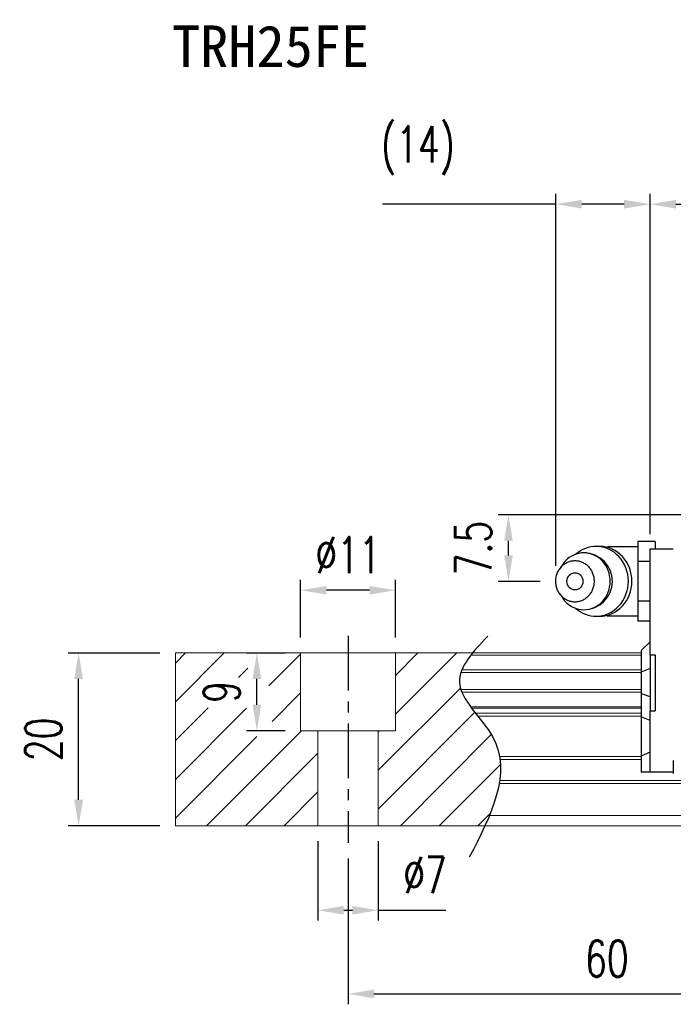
# Model space of a CAD drawing. Header units: millimetres. Extents: x 21 to 338, y 371 to 485.
# Tile 2 of 53: x 134 to 210, y 371 to 485. Entities that reach past the tile are written whole.
import ezdxf
from ezdxf.enums import TextEntityAlignment as Align

# ---------------------------------------------------------------- set-up
doc = ezdxf.new("R2010")
doc.units = ezdxf.units.MM
doc.header["$PDSIZE"] = -1
doc.linetypes.add('CENTER', pattern=[10.16, 6.35, -1.27, 1.27, -1.27])
for name, color, linetype in [('2', 7, 'Continuous'), ('CHA', 2, 'Continuous'), ('CL', 1, 'CENTER'), ('DIM', 4, 'Continuous'), ('OUT', 3, 'Continuous')]:
    doc.layers.add(name, color=color, linetype=linetype)
doc.styles.add('DIM-7', font='SIMPLEX.shx', dxfattribs={"width": 0.7, "bigfont": 'chineset.shx'})
doc.styles.add('T', font='kaiu.ttf')
doc.dimstyles.new('CNS', dxfattribs={"dimtxt": 3.5, "dimasz": 2.5, "dimexe": 1, "dimexo": 1.5, "dimgap": 0.09, "dimtad": 0, "dimdsep": 46, "dimtxsty": 'DIM-7', "dimcen": 0.09, "dimclrd": 1, "dimclre": 1, "dimclrt": 4, "dimadec": 0, "dimazin": 0, "dimtfac": 1, "dimtix": 1, "dimtmove": 2, "dimatfit": 3, "dimfxl": 1, "dimtvp": 0.971429, "dimtolj": 1, "dimarcsym": 0})

# ---------------------------------------------------------------- blocks, each defined once
blk = doc.blocks.new('*D13')
at = {"layer": 'DEFPOINTS', "color": 0, "transparency": 16777216}
for p in [(168.49, 391.28), (175.49, 391.28), (175.49, 381.49)]:
    blk.add_point(p, dxfattribs=at)
at = {"layer": 'DIM', "color": 7, "lineweight": -2, "transparency": 16777216}
for p, q in [((168.49, 389.48), (168.49, 380.29)), ((175.49, 389.48), (175.49, 380.29)), ((171.49, 381.49), (172.49, 381.49)), ((175.49, 381.49), (183.32, 381.49))]:
    blk.add_line(p, q, dxfattribs=at)
at = {"layer": 'DIM', "color": 7, "transparency": 16777216}
for points in [[(171.49, 381.99), (171.49, 380.99), (168.49, 381.49)], [(172.49, 381.99), (172.49, 380.99), (175.49, 381.49)]]:
    blk.add_solid(points, dxfattribs=at)
at = {"layer": 'DIM', "color": 7, "transparency": 16777216, "insert": (180.91, 385.57), "char_height": 4.2, "attachment_point": 5, "style": 'DIM-7'}
blk.add_mtext('\\A1;%%C7', dxfattribs=at)
blk = doc.blocks.new('*D14')
at = {"layer": 'DEFPOINTS', "color": 0, "transparency": 16777216}
for p in [(166.49, 418.55), (166.49, 411.28), (177.49, 411.28)]:
    blk.add_point(p, dxfattribs=at)
at = {"layer": 'DIM', "color": 7, "lineweight": -2, "transparency": 16777216}
for p, q in [((166.49, 413.08), (166.49, 419.75)), ((177.49, 413.08), (177.49, 419.75)), ((174.49, 418.55), (169.49, 418.55))]:
    blk.add_line(p, q, dxfattribs=at)
at = {"layer": 'DIM', "color": 7, "transparency": 16777216}
for points in [[(169.49, 419.05), (169.49, 418.05), (166.49, 418.55)], [(174.49, 419.05), (174.49, 418.05), (177.49, 418.55)]]:
    blk.add_solid(points, dxfattribs=at)
at = {"layer": 'DIM', "color": 7, "transparency": 16777216, "insert": (171.99, 422.63), "char_height": 4.2, "attachment_point": 5, "style": 'DIM-7'}
blk.add_mtext('\\A1;%%C11', dxfattribs=at)
blk = doc.blocks.new('*D15')
at = {"layer": 'DEFPOINTS', "color": 0, "transparency": 16777216}
for p in [(161.43, 411.28), (166.49, 411.28), (166.49, 402.28)]:
    blk.add_point(p, dxfattribs=at)
at = {"layer": 'DIM', "color": 7, "lineweight": -2, "transparency": 16777216}
for p, q in [((164.69, 411.28), (160.23, 411.28)), ((161.43, 405.28), (161.43, 408.28)), ((164.69, 402.28), (160.23, 402.28))]:
    blk.add_line(p, q, dxfattribs=at)
at = {"layer": 'DIM', "color": 7, "transparency": 16777216}
for points in [[(160.93, 408.28), (161.93, 408.28), (161.43, 411.28)], [(160.93, 405.28), (161.93, 405.28), (161.43, 402.28)]]:
    blk.add_solid(points, dxfattribs=at)
at = {"layer": 'DIM', "color": 7, "transparency": 16777216, "insert": (157.35, 406.78), "char_height": 4.2, "attachment_point": 5, "rotation": 90, "style": 'DIM-7'}
blk.add_mtext('\\A1;9', dxfattribs=at)
blk = doc.blocks.new('*D16')
at = {"layer": 'DEFPOINTS', "color": 0, "transparency": 16777216}
for p in [(171.99, 389.28), (231.99, 389.28), (231.99, 371.8)]:
    blk.add_point(p, dxfattribs=at)
at = {"layer": 'DIM', "color": 7, "lineweight": -2, "transparency": 16777216}
for p, q in [((171.99, 387.48), (171.99, 370.6)), ((231.99, 387.48), (231.99, 370.6)), ((174.99, 371.8), (228.99, 371.8))]:
    blk.add_line(p, q, dxfattribs=at)
at = {"layer": 'DIM', "color": 7, "transparency": 16777216}
for points in [[(174.99, 372.3), (174.99, 371.3), (171.99, 371.8)], [(228.99, 372.3), (228.99, 371.3), (231.99, 371.8)]]:
    blk.add_solid(points, dxfattribs=at)
at = {"layer": 'DIM', "color": 7, "transparency": 16777216, "insert": (201.99, 375.88), "char_height": 4.2, "attachment_point": 5, "style": 'DIM-7'}
blk.add_mtext('\\A1;60', dxfattribs=at)
blk = doc.blocks.new('*D17')
at = {"layer": 'DEFPOINTS', "color": 0, "transparency": 16777216}
for p in [(140.77, 411.28), (151.99, 411.28), (151.99, 391.28)]:
    blk.add_point(p, dxfattribs=at)
at = {"layer": 'DIM', "color": 7, "lineweight": -2, "transparency": 16777216}
for p, q in [((150.19, 411.28), (139.57, 411.28)), ((140.77, 394.28), (140.77, 408.28)), ((150.19, 391.28), (139.57, 391.28))]:
    blk.add_line(p, q, dxfattribs=at)
at = {"layer": 'DIM', "color": 7, "transparency": 16777216}
for points in [[(140.27, 408.28), (141.27, 408.28), (140.77, 411.28)], [(140.27, 394.28), (141.27, 394.28), (140.77, 391.28)]]:
    blk.add_solid(points, dxfattribs=at)
at = {"layer": 'DIM', "color": 7, "transparency": 16777216, "insert": (136.69, 401.28), "char_height": 4.2, "attachment_point": 5, "rotation": 90, "style": 'DIM-7'}
blk.add_mtext('\\A1;20', dxfattribs=at)
blk = doc.blocks.new('*D18')
at = {"layer": 'DEFPOINTS', "color": 0, "transparency": 16777216}
for p in [(316.99, 463.25), (206.99, 423.33), (316.99, 423.19)]:
    blk.add_point(p, dxfattribs=at)
at = {"layer": 'DIM', "color": 7, "lineweight": -2, "transparency": 16777216}
for p, q in [((206.99, 425.13), (206.99, 464.45)), ((316.99, 424.99), (316.99, 464.45)), ((209.99, 463.25), (313.99, 463.25))]:
    blk.add_line(p, q, dxfattribs=at)
at = {"layer": 'DIM', "color": 7, "transparency": 16777216}
for points in [[(209.99, 463.75), (209.99, 462.75), (206.99, 463.25)], [(313.99, 463.75), (313.99, 462.75), (316.99, 463.25)]]:
    blk.add_solid(points, dxfattribs=at)
at = {"layer": 'DIM', "color": 7, "transparency": 16777216, "insert": (261.99, 467.33), "char_height": 4.2, "attachment_point": 5, "style": 'DIM-7'}
blk.add_mtext('\\A1;110', dxfattribs=at)
blk = doc.blocks.new('*D26')
at = {"layer": 'DEFPOINTS', "color": 0, "transparency": 16777216}
for p in [(190.58, 427.28), (217.99, 427.28), (196.07, 419.58)]:
    blk.add_point(p, dxfattribs=at)
at = {"layer": 'DIM', "color": 7, "lineweight": -2, "transparency": 16777216}
for p, q in [((216.19, 427.28), (189.38, 427.28)), ((190.58, 422.58), (190.58, 424.28)), ((194.27, 419.58), (189.38, 419.58))]:
    blk.add_line(p, q, dxfattribs=at)
at = {"layer": 'DIM', "color": 7, "transparency": 16777216}
for points in [[(190.08, 424.28), (191.08, 424.28), (190.58, 427.28)], [(190.08, 422.58), (191.08, 422.58), (190.58, 419.58)]]:
    blk.add_solid(points, dxfattribs=at)
at = {"layer": 'DIM', "color": 7, "transparency": 16777216, "insert": (186.5, 423.43), "char_height": 4.2, "attachment_point": 5, "rotation": 90, "style": 'DIM-7'}
blk.add_mtext('\\A1;7.5', dxfattribs=at)
blk = doc.blocks.new('*D27')
at = {"layer": 'DEFPOINTS', "color": 0, "transparency": 16777216}
for p in [(206.99, 463.25), (206.99, 423.26), (196.07, 419.58)]:
    blk.add_point(p, dxfattribs=at)
at = {"layer": 'DIM', "color": 7, "lineweight": -2, "transparency": 16777216}
for p, q in [((196.07, 421.38), (196.07, 464.45)), ((206.99, 425.06), (206.99, 464.45)), ((196.07, 463.25), (176, 463.25)), ((203.99, 463.25), (199.07, 463.25))]:
    blk.add_line(p, q, dxfattribs=at)
at = {"layer": 'DIM', "color": 7, "transparency": 16777216}
for points in [[(199.07, 463.75), (199.07, 462.75), (196.07, 463.25)], [(203.99, 463.75), (203.99, 462.75), (206.99, 463.25)]]:
    blk.add_solid(points, dxfattribs=at)
at = {"layer": 'DIM', "color": 7, "transparency": 16777216, "insert": (180.1, 469.47), "char_height": 4.2, "attachment_point": 5, "style": 'DIM-7'}
blk.add_mtext('\\A1;(14)', dxfattribs=at)

msp = doc.modelspace()

# ---------------------------------------------------------------- linework, layer by layer
at = {"layer": '2', "color": 0, "linetype": 'Continuous'}
for p, q in [((207.588, 424.202), (205.588, 424.202)), ((205.588, 424.202), (205.588, 423.047)), ((207.588, 424.202), (207.588, 423.333)), ((201.16, 423.624), (200.745, 423.624)), ((205.588, 423.583), (202.288, 423.583)), ((205.588, 423.047), (205.588, 421.892)), ((206.988, 423.186), (206.988, 423.333)), ((206.988, 423.333), (209.688, 423.333)), ((206.988, 421.979), (206.988, 423.186)), ((206.988, 421.892), (205.588, 421.892)), ((205.588, 421.892), (205.588, 419.583)), ((206.988, 421.626), (206.988, 421.979)), ((196.867, 421.541), (196.503, 421.007)), ((206.988, 411.082), (206.988, 421.626)), ((205.588, 419.583), (205.588, 417.273)), ((196.503, 418.159), (196.867, 417.624)), ((206.988, 417.273), (205.588, 417.273)), ((205.588, 417.273), (205.588, 416.119)), ((200.745, 415.541), (201.16, 415.541)), ((202.288, 415.583), (205.588, 415.583)), ((205.588, 416.119), (205.588, 414.964)), ((206.988, 414.964), (205.588, 414.964)), ((205.988, 411.583), (206.038, 411.633)), ((206.988, 412.583), (206.038, 411.633)), ((205.988, 409.079), (205.988, 411.583)), ((206.988, 411.082), (206.988, 404.582)), ((206.988, 411.082), (207.588, 411.082)), ((207.588, 411.082), (207.588, 404.582)), ((206.988, 409.473), (206.038, 409.098)), ((205.988, 409.079), (206.038, 409.098)), ((205.988, 406.586), (205.988, 409.079)), ((205.988, 403.852), (205.988, 406.586)), ((205.988, 406.586), (206.038, 406.567)), ((206.988, 406.192), (206.038, 406.567)), ((205.988, 399.373), (205.988, 403.852)), ((205.988, 403.852), (206.038, 403.832)), ((206.988, 403.458), (206.038, 403.832)), ((206.988, 404.582), (207.588, 404.582)), ((206.988, 399.04), (206.988, 404.582)), ((205.988, 399.373), (206.038, 399.393)), ((205.988, 397.483), (205.988, 399.373)), ((206.988, 399.787), (206.038, 399.393)), ((206.988, 398.686), (206.988, 399.04)), ((206.988, 397.629), (206.988, 398.686)), ((209.688, 398.833), (209.688, 397.333)), ((205.988, 397.483), (206.038, 397.483)), ((206.988, 397.483), (206.038, 397.483)), ((206.988, 397.483), (206.988, 397.629)), ((209.688, 397.483), (206.988, 397.483))]:
    msp.add_line(p, q, dxfattribs=at)
for centre, radius, start, end in [((202.288, 419.583), 4, 89.99998, 93.25686), ((199.321, 419.583), 3.3, 270, 89.84908), ((202.288, 419.583), 4, 266.21721, 270.00002)]:
    msp.add_arc(centre, radius, start, end, dxfattribs=at)
msp.add_ellipse((198.288, 419.583), major_axis=(0, -1), ratio=0.9238797, dxfattribs=at)
for points, knots in [([(198.406, 416.434), (199.064, 415.865), (199.902, 415.541), (201.723, 415.541), (202.694, 415.977), (204.076, 417.473), (204.479, 418.525), (204.479, 420.641), (204.076, 421.692), (202.694, 423.189), (201.723, 423.624), (199.902, 423.624), (199.064, 423.301), (198.406, 422.732)], [0, 0, 0, 0, 0.150594, 0.150594, 0.325297, 0.325297, 0.5, 0.5, 0.674703, 0.674703, 0.849406, 0.849406, 1, 1, 1, 1]), ([(201.16, 415.541), (202.137, 415.541), (203.109, 415.977), (204.491, 417.473), (204.894, 418.525), (204.894, 420.641), (204.491, 421.692), (203.109, 423.189), (202.137, 423.624), (201.16, 423.624)], [0, 0, 0, 0, 0.25, 0.25, 0.5, 0.5, 0.75, 0.75, 1, 1, 1, 1]), ([(196.071, 419.583), (196.071, 419.425), (196.099, 419.112), (196.226, 418.658), (196.433, 418.241), (196.71, 417.875), (197.048, 417.574), (197.434, 417.351), (197.853, 417.214), (198.288, 417.167), (198.723, 417.214), (199.142, 417.351), (199.528, 417.574), (199.866, 417.875), (200.144, 418.241), (200.35, 418.658), (200.477, 419.112), (200.52, 419.583), (200.477, 420.054), (200.35, 420.507), (200.144, 420.925), (199.866, 421.291), (199.528, 421.591), (199.142, 421.814), (198.723, 421.952), (198.288, 421.998), (197.853, 421.952), (197.434, 421.814), (197.048, 421.591), (196.71, 421.291), (196.433, 420.925), (196.158, 420.37), (196.071, 419.896), (196.071, 419.583)], [0, 0, 0, 0, 0.0312594, 0.0625188, 0.0937782, 0.1250376, 0.156297, 0.1875564, 0.2188159, 0.2500753, 0.2813347, 0.3125941, 0.3438535, 0.3751129, 0.4063723, 0.4376317, 0.4688911, 0.5001505, 0.5314099, 0.5626693, 0.5939287, 0.6251882, 0.6564476, 0.687707, 0.7189664, 0.7502258, 0.7814852, 0.8127446, 0.844004, 0.8752634, 0.9065228, 0.9377822, 1, 1, 1, 1]), ([(196.869, 417.624), (196.959, 417.491), (197.058, 417.366), (197.73, 416.638), (198.523, 416.283), (200.12, 416.283), (200.913, 416.638), (202.042, 417.86), (202.37, 418.719), (202.37, 420.447), (202.042, 421.305), (200.913, 422.527), (200.12, 422.883), (198.523, 422.883), (197.73, 422.527), (197.058, 421.8), (196.959, 421.674), (196.869, 421.541)], [0, 0, 0, 0, 0.0298911, 0.0298911, 0.1865941, 0.1865941, 0.343297, 0.343297, 0.5, 0.5, 0.656703, 0.656703, 0.8134059, 0.8134059, 0.9701089, 0.9701089, 1, 1, 1, 1])]:
    msp.add_open_spline(points, degree=3, knots=knots, dxfattribs=at)
at = {"layer": 'CL', "color": 0}
msp.add_line((171.988, 413.283), (171.988, 389.283), dxfattribs=at)
at = {"layer": 'DIM', "color": 0}
for p, q in [((151.988, 410.119), (153.152, 411.283)), ((151.988, 405.629), (157.642, 411.283)), ((162.825, 407.485), (166.488, 411.148)), ((177.488, 408.678), (180.093, 411.283)), ((177.488, 404.188), (184.583, 411.283)), ((159.305, 408.456), (160.388, 409.539)), ((175.488, 397.698), (185.013, 407.223)), ((163.193, 403.363), (166.488, 406.658)), ((151.988, 401.138), (155.771, 404.922)), ((151.988, 396.648), (160.232, 404.892)), ((175.488, 393.208), (186.691, 404.411)), ((151.988, 392.158), (161.434, 401.605)), ((155.603, 391.283), (166.603, 402.283)), ((175.488, 402.188), (175.583, 402.283)), ((178.053, 391.283), (188.596, 401.825)), ((160.093, 391.283), (168.488, 399.678)), ((182.544, 391.283), (189.646, 398.385)), ((164.583, 391.283), (168.488, 395.188)), ((187.034, 391.283), (188.489, 392.738))]:
    msp.add_line(p, q, dxfattribs=at)
msp.add_open_spline([(188.188, 413.245), (186.506, 411.454), (182.848, 407.558), (192.374, 399.874), (188.558, 392.488), (186.045, 387.624)], degree=3, knots=[0, 0, 0, 0, 6.2737393, 13.647637, 27.8750855, 27.8750855, 27.8750855, 27.8750855], dxfattribs=at)
at = {"layer": 'OUT', "color": 0, "linetype": 'Continuous', "lineweight": 15}
for p, q in [((151.988, 411.283), (151.988, 391.283)), ((205.988, 411.283), (151.988, 411.283)), ((166.488, 402.283), (166.488, 411.283)), ((177.488, 402.283), (177.488, 411.283)), ((205.988, 411.027), (186.227, 411.027)), ((205.988, 409.317), (185.182, 409.317)), ((205.988, 409.023), (185.072, 409.023)), ((205.988, 407.042), (185.069, 407.042)), ((205.988, 406.748), (185.18, 406.748)), ((205.988, 405.067), (186.189, 405.067)), ((205.988, 404.903), (186.312, 404.903)), ((205.988, 404.309), (186.771, 404.309)), ((205.988, 403.956), (187.051, 403.956)), ((177.488, 402.283), (166.488, 402.283)), ((168.488, 402.283), (168.488, 391.283)), ((175.488, 402.283), (175.488, 391.283)), ((205.988, 399.29), (189.542, 399.29)), ((205.988, 398.936), (189.595, 398.936)), ((317.988, 396.176), (189.508, 396.176)), ((337.988, 396.529), (189.562, 396.529)), ((337.988, 392.483), (188.385, 392.483)), ((317.988, 391.283), (151.988, 391.283))]:
    msp.add_line(p, q, dxfattribs=at)

# ---------------------------------------------------------------- texts
at = {"layer": 'CHA', "color": 7, "style": 'T'}
msp.add_text('TRH25FE', height=4.8, dxfattribs=at).set_placement((163.011, 481.508), align=Align.MIDDLE)

# ---------------------------------------------------------------- dimensions: what is measured, and where the dimension line sits
at = {"layer": 'DIM', "color": 0}
for base, p1, p2, text, picture, middle in [((206.988, 463.248), (196.071, 419.583), (206.988, 423.26), '(14)', '*D27', (180.096, 463.248)), ((175.488, 381.493), (168.488, 391.283), (175.488, 391.283), '%%C<>', '*D13', (180.906, 381.493))]:
    dim = msp.add_linear_dim(base=base, p1=p1, p2=p2, text=text, dimstyle='CNS', override={"dimscale": 1.2, "dimclrd": 7, "dimclre": 7, "dimclrt": 7, "dimtmove": 0}, dxfattribs=at)
    dim.commit()
    dim.dimension.update_dxf_attribs({"geometry": picture, "text_midpoint": middle, "dimtype": 160})
for base, p1, p2, picture, middle in [((316.988, 463.248), (206.988, 423.333), (316.988, 423.186), '*D18', (261.988, 467.328)), ((231.988, 371.802), (171.988, 389.283), (231.988, 389.283), '*D16', (201.988, 375.882))]:
    dim = msp.add_linear_dim(base=base, p1=p1, p2=p2, dimstyle='CNS', override={"dimscale": 1.2, "dimclrd": 7, "dimclre": 7, "dimclrt": 7}, dxfattribs=at)
    dim.commit()
    dim.dimension.update_dxf_attribs({"geometry": picture, "text_midpoint": middle})
dim = msp.add_linear_dim(base=(190.582, 427.283), p1=(196.071, 419.583), p2=(217.988, 427.283), angle=90, text='7.5', dimstyle='CNS', override={"dimscale": 1.2, "dimclrd": 7, "dimclre": 7, "dimclrt": 7}, dxfattribs=at)
dim.commit()
dim.dimension.update_dxf_attribs({"geometry": '*D26', "text_midpoint": (186.502, 423.433)})
dim = msp.add_linear_dim(base=(166.488, 418.55), p1=(177.488, 411.283), p2=(166.488, 411.283), text='%%C<>', dimstyle='CNS', override={"dimscale": 1.2, "dimclrd": 7, "dimclre": 7, "dimclrt": 7}, dxfattribs=at)
dim.commit()
dim.dimension.update_dxf_attribs({"geometry": '*D14', "text_midpoint": (171.988, 422.63)})
for base, p1, p2, picture, middle in [((140.774, 411.283), (151.988, 391.283), (151.988, 411.283), '*D17', (136.694, 401.283)), ((161.432, 411.283), (166.488, 402.283), (166.488, 411.283), '*D15', (157.352, 406.783))]:
    dim = msp.add_linear_dim(base=base, p1=p1, p2=p2, angle=90, dimstyle='CNS', override={"dimscale": 1.2, "dimclrd": 7, "dimclre": 7, "dimclrt": 7}, dxfattribs=at)
    dim.commit()
    dim.dimension.update_dxf_attribs({"geometry": picture, "text_midpoint": middle})

doc.saveas('drawing.dxf')
